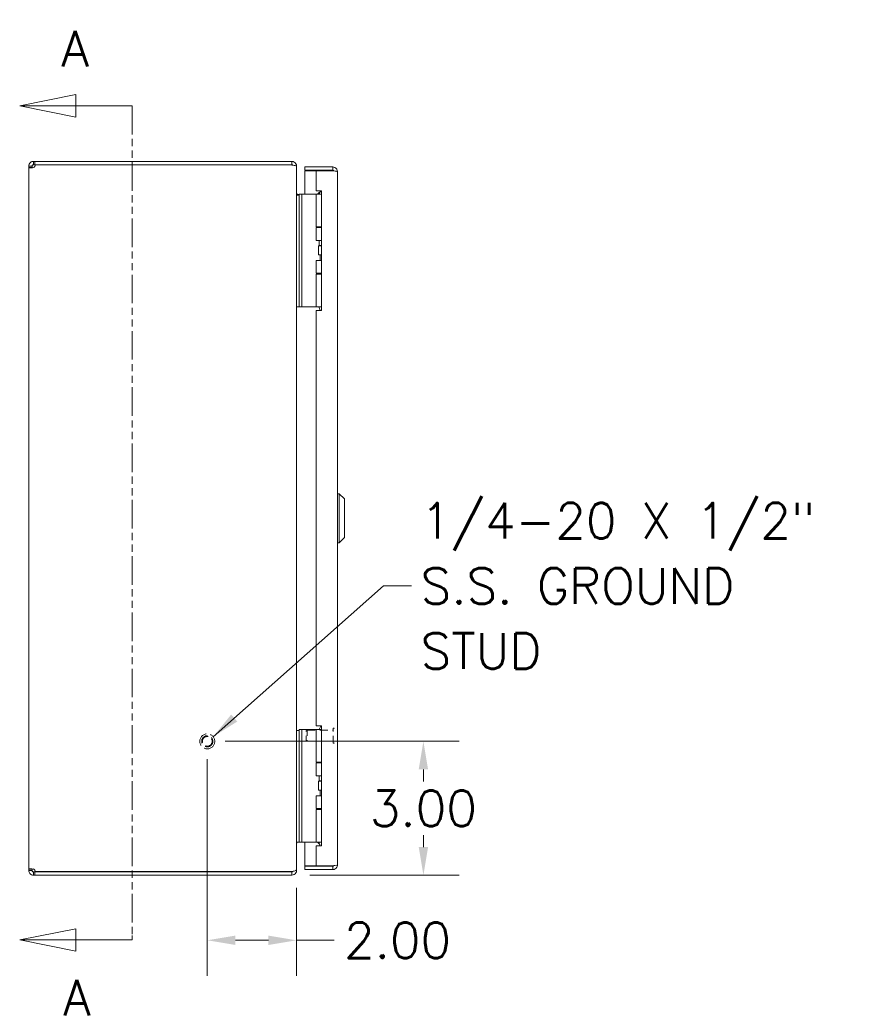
# Model space of a CAD drawing. Header units: inches. Extents: x 6 to 108, y 3 to 70.
# Tile 2 of 15: x 7 to 26, y 26 to 48. Entities that reach past the tile are written whole.
import ezdxf

# ---------------------------------------------------------------- set-up
doc = ezdxf.new("R2010")
doc.units = ezdxf.units.IN
doc.header["$LTSCALE"] = 6.4
doc.header["$MEASUREMENT"] = 0
doc.linetypes.add('DASHED', pattern=[0.2067, 0.1654, -0.0413])
doc.linetypes.add('DOUBLE_DASH_CHAIN', pattern=[1.2403, 0.6614, -0.0827, 0.1654, -0.0827, 0.1654, -0.0827])
for name, color, linetype, lineweight in [('Dimension (ANSI)', 7, 'Continuous', 5), ('Hidden (ANSI)', 7, 'DASHED', 5), ('Section Line (ANSI)', 7, 'DOUBLE_DASH_CHAIN', 5), ('Symbol (ANSI)', 7, 'Continuous', 5), ('Visible (ANSI)', 7, 'Continuous', 5)]:
    doc.layers.add(name, color=color, linetype=linetype, lineweight=lineweight)
doc.styles.add('Label Text (ANSI)', font='RomanS.shx')
doc.styles.add('Note Text (ANSI)', font='RomanS.shx')
doc.dimstyles.new('Default (ANSI)', dxfattribs={"dimscale": 6.4, "dimtxt": 0.125, "dimasz": 0.098425, "dimexe": 0.125, "dimexo": 0.0625, "dimgap": 0.031496, "dimtad": 0, "dimtih": 1, "dimtoh": 1, "dimrnd": 1e-08, "dimzin": 0, "dimdsep": 46, "dimtxsty": 'Note Text (ANSI)', "dimcen": 0.09, "dimdle": 0.393701, "dimclrd": 256, "dimclre": 256, "dimclrt": 256, "dimadec": 0, "dimazin": 0, "dimtfac": 0.96, "dimtofl": 0, "dimtmove": 0, "dimatfit": 3, "dimfxl": 1, "dimtolj": 1, "dimtzin": 4, "dimlwd": -1, "dimlwe": -1, "dimarcsym": 0})
doc.dimstyles.new('Default (ANSI)$7', dxfattribs={"dimscale": 6.4, "dimtxt": 0.125, "dimasz": 0.098425, "dimexe": 0.125, "dimexo": 0.0625, "dimgap": 0.031496, "dimtad": 0, "dimtih": 1, "dimtoh": 1, "dimrnd": 1e-08, "dimzin": 0, "dimdsep": 46, "dimtxsty": 'Note Text (ANSI)', "dimcen": 0.09, "dimdle": 0.393701, "dimclrd": 256, "dimclre": 256, "dimclrt": 256, "dimadec": 0, "dimazin": 0, "dimtfac": 0.96, "dimtofl": 0, "dimtmove": 0, "dimatfit": 3, "dimfxl": 1, "dimtolj": 1, "dimtzin": 4, "dimlwd": -1, "dimlwe": -1, "dimarcsym": 0})

# ---------------------------------------------------------------- blocks, each defined once
blk = doc.blocks.new('2dTransSection0')
at = {"layer": 'Section Line (ANSI)', "linetype": 'Continuous'}
for p, q in [((1.3667, 7.1709), (1.1698, 7.1315)), ((1.3667, 7.0922), (1.3667, 7.1709)), ((1.3667, 7.1315), (1.1698, 7.1315)), ((1.1698, 7.1315), (1.3667, 7.0922)), ((1.5635, 7.1315), (1.3667, 7.1315)), ((1.5635, 7.1315), (1.5635, 7.1157)), ((1.3667, 4.2494), (1.1698, 4.21)), ((1.3667, 4.1707), (1.3667, 4.2494)), ((1.3667, 4.21), (1.1698, 4.21)), ((1.1698, 4.21), (1.3667, 4.1707)), ((1.5635, 4.21), (1.3667, 4.21)), ((1.5635, 4.2259), (1.5635, 4.21))]:
    blk.add_line(p, q, dxfattribs=at)
at = {"layer": 'Section Line (ANSI)', "linetype": 'DOUBLE_DASH_CHAIN', "ltscale": 0.023664}
blk.add_line((1.5635, 7.1315), (1.5635, 4.21), dxfattribs=at)
at = {"layer": 'Section Line (ANSI)', "linetype": 'Continuous', "flags": 128}
for points in [[(1.3667, 7.1709), (1.1698, 7.1315), (1.3667, 7.0922), (1.3667, 7.1709)], [(1.3667, 4.2494), (1.1698, 4.21), (1.3667, 4.1707), (1.3667, 4.2494)]]:
    blk.add_lwpolyline(points, dxfattribs=at)
at = {"layer": 'Section Line (ANSI)'}
for points in [[(1.3667, 7.1709), (1.1698, 7.1315), (1.3667, 7.0922), (1.3667, 7.1709)], [(1.3667, 4.2494), (1.1698, 4.21), (1.3667, 4.1707), (1.3667, 4.2494)]]:
    blk.add_solid(points, dxfattribs=at)
at = {"layer": 'Section Line (ANSI)', "char_height": 0.125, "attachment_point": 7, "style": 'Label Text (ANSI)'}
for insert in [(1.316, 7.2693), (1.3221, 3.9456)]:
    blk.add_mtext('A', dxfattribs=dict(at, insert=insert))
blk = doc.blocks.new('*D23')
at = {"layer": 'Defpoints', "color": 0, "transparency": 16777216}
for p in [(11.69, 31.397), (16.532, 31.397), (13.585, 28.397)]:
    blk.add_point(p, dxfattribs=at)
at = {"layer": 'Dimension (ANSI)', "transparency": 16777216}
for p, q in [((12.09, 31.397), (17.332, 31.397)), ((16.532, 30.767), (16.532, 30.499)), ((16.532, 29.027), (16.532, 29.296)), ((13.985, 28.397), (17.332, 28.397))]:
    blk.add_line(p, q, dxfattribs=at)
for points in [[(16.427, 30.767), (16.637, 30.767), (16.532, 31.397)], [(16.427, 29.027), (16.637, 29.027), (16.532, 28.397)]]:
    blk.add_solid(points, dxfattribs=at)
at = {"layer": 'Dimension (ANSI)', "transparency": 16777216, "insert": (16.532, 29.897), "char_height": 0.8, "attachment_point": 5, "style": 'Note Text (ANSI)'}
blk.add_mtext('\\A1;3.00', dxfattribs=at)
blk = doc.blocks.new('*D24')
at = {"layer": 'Defpoints', "color": 0, "transparency": 16777216}
for p in [(11.69, 31.397), (13.69, 28.513), (13.69, 26.937)]:
    blk.add_point(p, dxfattribs=at)
at = {"layer": 'Dimension (ANSI)', "transparency": 16777216}
for p, q in [((11.69, 30.997), (11.69, 26.137)), ((13.69, 28.113), (13.69, 26.137)), ((12.32, 26.937), (13.06, 26.937)), ((13.69, 26.937), (14.532, 26.937))]:
    blk.add_line(p, q, dxfattribs=at)
for points in [[(12.32, 27.042), (12.32, 26.832), (11.69, 26.937)], [(13.06, 27.042), (13.06, 26.832), (13.69, 26.937)]]:
    blk.add_solid(points, dxfattribs=at)
at = {"layer": 'Dimension (ANSI)', "transparency": 16777216, "insert": (15.953, 26.937), "char_height": 0.8, "attachment_point": 5, "style": 'Note Text (ANSI)'}
blk.add_mtext('\\A1;2.00', dxfattribs=at)

msp = doc.modelspace()

# ---------------------------------------------------------------- linework, layer by layer
at = {"layer": 'Hidden (ANSI)', "ltscale": 0.006508}
for p, q in [((13.9084, 31.6315), (13.9241, 31.6472)), ((13.9084, 31.4129), (13.9241, 31.3972))]:
    msp.add_line(p, q, dxfattribs=at)
at = {"layer": 'Hidden (ANSI)', "ltscale": 0.102092}
msp.add_line((13.9084, 31.4129), (13.9084, 31.6315), dxfattribs=at)
at = {"layer": 'Hidden (ANSI)', "ltscale": 0.116771}
msp.add_line((13.9241, 31.6472), (13.9241, 31.3972), dxfattribs=at)
at = {"layer": 'Hidden (ANSI)', "ltscale": 0.174537}
for p, q in [((13.9241, 31.6472), (14.5109, 31.6472)), ((13.9241, 31.3972), (14.5109, 31.3972))]:
    msp.add_line(p, q, dxfattribs=at)
at = {"layer": 'Hidden (ANSI)', "ltscale": 0.149962}
msp.add_line((14.5109, 31.3617), (14.5109, 31.6827), dxfattribs=at)
at = {"layer": 'Hidden (ANSI)', "ltscale": 0.001834}
for p, q in [((14.5189, 31.6907), (14.5254, 31.6907)), ((14.5189, 31.3537), (14.5254, 31.3537))]:
    msp.add_line(p, q, dxfattribs=at)
at = {"layer": 'Hidden (ANSI)', "ltscale": 0.314983}
msp.add_circle((11.6899, 31.3972), 0.1685, dxfattribs=at)
at = {"layer": 'Hidden (ANSI)', "ltscale": 0.233641}
msp.add_circle((11.6899, 31.3972), 0.125, dxfattribs=at)
at = {"layer": 'Hidden (ANSI)', "ltscale": 0.204284}
msp.add_circle((11.6899, 31.3972), 0.1093, dxfattribs=at)
at = {"layer": 'Hidden (ANSI)', "ltscale": 0.00364}
for centre, start, end in [((14.5189, 31.6827), 90, 180), ((14.5254, 31.6827), 0, 90), ((14.5189, 31.3617), 180, 270), ((14.5254, 31.3617), 270, 0)]:
    msp.add_arc(centre, 0.008, start, end, dxfattribs=at)
at = {"layer": 'Visible (ANSI)'}
for p, q in [((7.7952, 44.3972), (7.8237, 44.3972)), ((7.7952, 44.3972), (7.7952, 44.3306)), ((13.5847, 44.3972), (7.8237, 44.3972)), ((7.8237, 44.3972), (7.8237, 44.3232)), ((13.5847, 44.3232), (13.5847, 44.3972)), ((7.6899, 44.2919), (7.7639, 44.2919)), ((7.6899, 44.2592), (7.6899, 44.2919)), ((7.6899, 44.2592), (7.7639, 44.2592)), ((7.6899, 28.5351), (7.6899, 44.2592)), ((7.7639, 44.2919), (7.7639, 44.2592)), ((7.7952, 44.3306), (7.7952, 44.3232)), ((7.8237, 44.3232), (7.7952, 44.3232)), ((7.8237, 44.3232), (13.5847, 44.3232)), ((7.8346, 44.3172), (13.5847, 44.3172)), ((13.5847, 44.3121), (13.5847, 44.3172)), ((13.6831, 44.2919), (13.6899, 44.2919)), ((13.6899, 44.2809), (13.6899, 44.2919)), ((13.6899, 44.2809), (13.6899, 28.5135)), ((14.5022, 44.2722), (13.8774, 44.2722)), ((13.8774, 44.1982), (13.8774, 44.2722)), ((14.5022, 44.1982), (13.8774, 44.1982)), ((14.1274, 44.1871), (13.8774, 44.1871)), ((13.8774, 44.1871), (13.8774, 43.6592)), ((14.1274, 44.1871), (14.1274, 43.7402)), ((14.1274, 44.1871), (14.5022, 44.1871)), ((14.5022, 44.1982), (14.5022, 44.2722)), ((14.6074, 44.1669), (14.6074, 28.6274)), ((14.1274, 43.7402), (14.2524, 43.7402)), ((14.1674, 43.6678), (14.2398, 43.7402)), ((14.2364, 43.7337), (14.1934, 43.6592)), ((14.2524, 43.7337), (14.2364, 43.7337)), ((14.2524, 43.7402), (14.2524, 41.0532)), ((13.7519, 43.6392), (13.6899, 43.6392)), ((13.7212, 43.6587), (13.7519, 43.6587)), ((13.7519, 43.6592), (13.7519, 43.5342)), ((13.7519, 43.6592), (13.811, 43.6592)), ((13.7519, 41.2642), (13.7519, 43.5342)), ((13.7519, 41.2642), (13.7519, 43.5142)), ((13.8379, 43.6592), (13.811, 43.6592)), ((13.811, 43.5342), (13.811, 43.6592)), ((13.811, 41.2642), (13.811, 43.5342)), ((14.0238, 43.6592), (13.8379, 43.6592)), ((14.0461, 43.6592), (14.0238, 43.6592)), ((14.1308, 43.6592), (14.0461, 43.6592)), ((14.1308, 43.6592), (14.2524, 43.6592)), ((14.1308, 42.9272), (14.1308, 43.6592)), ((14.1674, 43.6678), (14.176, 43.6592)), ((14.1308, 42.9272), (14.2524, 42.9272)), ((14.1308, 42.9122), (14.2524, 42.9122)), ((14.1308, 42.6267), (14.1308, 42.9122)), ((14.1934, 42.9122), (14.1934, 42.9272)), ((14.2524, 42.6267), (14.1308, 42.6267)), ((14.1934, 42.5137), (14.1934, 42.6267)), ((14.1799, 42.5017), (14.1829, 42.5017)), ((14.1799, 42.3017), (14.1799, 42.5017)), ((14.1829, 42.5017), (14.2524, 42.5017)), ((14.1829, 42.3017), (14.1829, 42.5017)), ((14.2524, 42.5137), (14.1934, 42.5137)), ((14.2003, 42.5017), (14.1934, 42.5137)), ((14.1308, 42.1767), (14.2524, 42.1767)), ((14.1308, 41.8912), (14.1308, 42.1767)), ((14.1799, 42.3017), (14.1829, 42.3017)), ((14.1829, 42.3017), (14.2524, 42.3017)), ((14.2209, 42.1767), (14.2209, 42.3017)), ((14.1308, 41.8912), (14.2524, 41.8912)), ((14.1308, 41.8712), (14.2524, 41.8712)), ((14.1308, 41.1392), (14.1308, 41.8712)), ((14.1934, 41.8712), (14.1934, 41.8912)), ((13.6899, 41.1392), (13.7519, 41.1392)), ((13.7519, 41.2642), (13.7519, 41.1392)), ((13.7519, 41.2642), (13.7519, 41.1392)), ((13.811, 41.1392), (13.7519, 41.1392)), ((13.811, 41.1392), (13.811, 41.2642)), ((13.8379, 41.1392), (13.811, 41.1392)), ((14.0238, 41.1392), (13.8379, 41.1392)), ((14.0461, 41.1392), (14.0238, 41.1392)), ((14.1308, 41.1392), (14.0461, 41.1392)), ((14.1274, 41.0532), (14.1274, 31.7412)), ((14.2524, 41.0532), (14.1274, 41.0532)), ((14.1308, 41.1392), (14.2524, 41.1392)), ((14.1934, 41.1293), (14.1934, 41.1392)), ((14.6468, 36.9483), (14.6074, 36.9483)), ((14.6468, 36.9483), (14.6468, 35.846)), ((14.7649, 36.8302), (14.6468, 36.9483)), ((14.7649, 36.8302), (14.7649, 35.9641)), ((14.6468, 35.846), (14.6074, 35.846)), ((14.7649, 35.9641), (14.6468, 35.846)), ((13.7519, 31.6392), (13.6899, 31.6392)), ((13.7519, 31.6592), (13.7519, 31.5342)), ((13.7519, 31.6592), (13.811, 31.6592)), ((13.8379, 31.6592), (13.811, 31.6592)), ((13.811, 31.5342), (13.811, 31.6592)), ((14.0238, 31.6592), (13.8379, 31.6592)), ((14.0461, 31.6592), (14.0238, 31.6592)), ((14.1308, 31.6592), (14.0461, 31.6592)), ((14.1274, 31.7412), (14.2524, 31.7412)), ((14.1308, 31.6592), (14.2524, 31.6592)), ((14.1308, 30.9272), (14.1308, 31.6592)), ((14.2364, 31.7337), (14.1934, 31.6592)), ((14.2524, 31.7337), (14.2364, 31.7337)), ((14.2524, 31.7412), (14.2524, 29.0542)), ((13.7519, 29.2642), (13.7519, 31.5342)), ((13.7519, 29.2642), (13.7519, 31.5142)), ((13.811, 29.2642), (13.811, 31.5342)), ((14.1308, 30.9272), (14.2524, 30.9272)), ((14.1308, 30.9122), (14.2524, 30.9122)), ((14.1308, 30.6267), (14.1308, 30.9122)), ((14.1934, 30.9122), (14.1934, 30.9272)), ((14.2524, 30.6267), (14.1308, 30.6267)), ((14.1799, 30.5017), (14.1829, 30.5017)), ((14.1799, 30.3017), (14.1799, 30.5017)), ((14.1829, 30.5017), (14.2524, 30.5017)), ((14.1829, 30.3017), (14.1829, 30.5017)), ((14.1934, 30.5137), (14.1934, 30.6267)), ((14.2524, 30.5137), (14.1934, 30.5137)), ((14.2003, 30.5017), (14.1934, 30.5137)), ((14.1799, 30.3017), (14.1829, 30.3017)), ((14.1829, 30.3017), (14.2524, 30.3017)), ((14.2209, 30.1767), (14.2209, 30.3017)), ((14.1308, 30.1767), (14.2524, 30.1767)), ((14.1308, 29.8912), (14.1308, 30.1767)), ((14.1308, 29.8912), (14.2524, 29.8912)), ((14.1308, 29.8712), (14.2524, 29.8712)), ((14.1308, 29.1392), (14.1308, 29.8712)), ((14.1934, 29.8712), (14.1934, 29.8912)), ((13.6899, 29.1392), (13.7519, 29.1392)), ((13.7212, 29.1357), (14.1453, 29.1357)), ((13.7519, 29.2642), (13.7519, 29.1392)), ((13.7519, 29.2642), (13.7519, 29.1392)), ((13.811, 29.1392), (13.7519, 29.1392)), ((13.811, 29.1392), (13.811, 29.2642)), ((13.8379, 29.1392), (13.811, 29.1392)), ((14.0238, 29.1392), (13.8379, 29.1392)), ((13.8774, 29.1357), (13.8774, 28.6072)), ((14.0461, 29.1392), (14.0238, 29.1392)), ((14.1308, 29.1392), (14.0461, 29.1392)), ((14.1308, 29.1392), (14.2524, 29.1392)), ((14.1674, 29.1265), (14.1801, 29.1392)), ((14.1934, 29.1293), (14.1934, 29.1392)), ((14.1274, 29.0542), (14.1274, 28.6072)), ((14.2524, 29.0542), (14.1274, 29.0542)), ((14.1674, 29.1265), (14.208, 29.086)), ((7.6899, 28.5351), (7.7639, 28.5351)), ((7.6899, 28.5024), (7.6899, 28.5351)), ((7.6899, 28.5024), (7.7639, 28.5024)), ((7.7639, 28.5351), (7.7639, 28.5024)), ((13.5847, 28.4772), (7.8346, 28.4772)), ((13.5847, 28.4772), (13.5847, 28.4822)), ((13.6831, 28.5024), (13.6899, 28.5024)), ((13.6899, 28.5024), (13.6899, 28.5135)), ((14.1274, 28.6072), (13.8774, 28.6072)), ((14.5022, 28.5962), (13.8774, 28.5962)), ((13.8774, 28.5962), (13.8774, 28.5222)), ((13.8774, 28.5222), (14.5022, 28.5222)), ((14.5022, 28.6072), (14.1274, 28.6072)), ((14.5022, 28.5962), (14.5022, 28.5222)), ((7.7952, 28.4712), (7.7952, 28.4638)), ((7.7952, 28.4712), (7.8237, 28.4712)), ((7.7952, 28.4638), (7.7952, 28.3972)), ((7.8237, 28.3972), (7.7952, 28.3972)), ((7.8237, 28.4712), (7.8237, 28.3972)), ((7.8237, 28.4712), (13.5847, 28.4712)), ((7.8237, 28.3972), (13.5847, 28.3972)), ((13.5847, 28.3972), (13.5847, 28.4712))]:
    msp.add_line(p, q, dxfattribs=at)
for centre, radius, start, end in [((7.7648, 44.3223), 0.07, 295.69955, 355.81726), ((13.5847, 44.2919), 0.0313, 38.23366, 90), ((7.7648, 28.4721), 0.07, 4.18274, 64.30045), ((13.5847, 28.5024), 0.0313, 270, 321.76634)]:
    msp.add_arc(centre, radius, start, end, dxfattribs=at)
for points, knots in [([(7.6899, 44.2919), (7.6899, 44.3206), (7.7036, 44.3528), (7.7281, 44.373), (7.7475, 44.3891), (7.7725, 44.3972), (7.7952, 44.3972)], [-0.44854174, -0.44854174, -0.44854174, -0.44854174, 0.05243633, 0.05243633, 0.05243633, 0.44854174, 0.44854174, 0.44854174, 0.44854174]), ([(13.6899, 44.2919), (13.6899, 44.3288), (13.669, 44.3649), (13.637, 44.3832), (13.6211, 44.3923), (13.6029, 44.3972), (13.5847, 44.3972)], [-1.5707963, -1.5707963, -1.5707963, -1.5707963, -0.5201457, -0.5201457, -0.5201457, 0, 0, 0, 0]), ([(7.7952, 44.2592), (7.7665, 44.2541), (7.7343, 44.2517), (7.714, 44.2524), (7.698, 44.2528), (7.6899, 44.2552), (7.6899, 44.2592)], [-2.01933807, -2.01933807, -2.01933807, -2.01933807, -1.51836, -1.51836, -1.51836, -1.12225459, -1.12225459, -1.12225459, -1.12225459]), ([(7.7952, 44.3232), (7.7836, 44.3232), (7.7706, 44.3149), (7.7661, 44.3033), (7.7646, 44.2996), (7.7639, 44.2956), (7.7639, 44.2919)], [-0.44854174, -0.44854174, -0.44854174, -0.44854174, 0.22906013, 0.22906013, 0.22906013, 0.44854174, 0.44854174, 0.44854174, 0.44854174]), ([(13.5847, 44.3121), (13.6215, 44.3121), (13.6577, 44.3059), (13.676, 44.2964), (13.6851, 44.2917), (13.6899, 44.2863), (13.6899, 44.2809)], [0, 0, 0, 0, 1.0506506, 1.0506506, 1.0506506, 1.5707963, 1.5707963, 1.5707963, 1.5707963]), ([(14.6074, 44.1669), (14.6074, 44.2053), (14.5845, 44.2429), (14.5504, 44.2605), (14.5355, 44.2681), (14.5188, 44.2722), (14.5022, 44.2722)], [0, 0, 0, 0, 1.0950581, 1.0950581, 1.0950581, 1.5707963, 1.5707963, 1.5707963, 1.5707963]), ([(14.5281, 44.1836), (14.5229, 44.1915), (14.5143, 44.1972), (14.5049, 44.198), (14.504, 44.1981), (14.5031, 44.1982), (14.5022, 44.1982)], [0.57367433, 0.57367433, 0.57367433, 0.57367433, 1.48347479, 1.48347479, 1.48347479, 1.57079633, 1.57079633, 1.57079633, 1.57079633]), ([(14.5022, 44.1871), (14.5406, 44.1824), (14.5781, 44.1777), (14.5957, 44.173), (14.6034, 44.171), (14.6074, 44.1689), (14.6074, 44.1669)], [0, 0, 0, 0, 1.0950581, 1.0950581, 1.0950581, 1.5707963, 1.5707963, 1.5707963, 1.5707963]), ([(13.7212, 43.6587), (13.7094, 43.6587), (13.6979, 43.6659), (13.6929, 43.6765), (13.6909, 43.6807), (13.6899, 43.6853), (13.6899, 43.6899)], [-3.1415927, -3.1415927, -3.1415927, -3.1415927, -2.0128023, -2.0128023, -2.0128023, -1.5707963, -1.5707963, -1.5707963, -1.5707963]), ([(14.2163, 41.0532), (14.2144, 41.0614), (14.2125, 41.0695), (14.2067, 41.0907), (14.2027, 41.1033), (14.1976, 41.1181), (14.1961, 41.1221), (14.194, 41.1277), (14.1934, 41.1293), (14.1934, 41.1293)], [-0.81541722, -0.81541722, -0.81541722, -0.81541722, -0.75049363, -0.75049363, -0.63614619, -0.63614619, -0.59145708, -0.59145708, -0.54676797, -0.54676797, -0.54676797, -0.54676797]), ([(13.7212, 29.1357), (13.7094, 29.1357), (13.6979, 29.1284), (13.6929, 29.1178), (13.6909, 29.1136), (13.6899, 29.109), (13.6899, 29.1044)], [-3.1415927, -3.1415927, -3.1415927, -3.1415927, -2.0128023, -2.0128023, -2.0128023, -1.5707963, -1.5707963, -1.5707963, -1.5707963]), ([(14.216, 29.0542), (14.2143, 29.0621), (14.2124, 29.0698), (14.2067, 29.0907), (14.2027, 29.1033), (14.1976, 29.1181), (14.1961, 29.1221), (14.194, 29.1277), (14.1934, 29.1293), (14.1934, 29.1293)], [-0.81280176, -0.81280176, -0.81280176, -0.81280176, -0.75049363, -0.75049363, -0.63614619, -0.63614619, -0.59145708, -0.59145708, -0.54676797, -0.54676797, -0.54676797, -0.54676797]), ([(7.6899, 28.5351), (7.6899, 28.5402), (7.7036, 28.5426), (7.7281, 28.542), (7.7475, 28.5415), (7.7725, 28.5391), (7.7952, 28.5351)], [1.12225459, 1.12225459, 1.12225459, 1.12225459, 1.62323265, 1.62323265, 1.62323265, 2.01933807, 2.01933807, 2.01933807, 2.01933807]), ([(7.7952, 28.3972), (7.7665, 28.3972), (7.7343, 28.4109), (7.714, 28.4354), (7.698, 28.4547), (7.6899, 28.4797), (7.6899, 28.5024)], [-0.44854174, -0.44854174, -0.44854174, -0.44854174, 0.05243633, 0.05243633, 0.05243633, 0.44854174, 0.44854174, 0.44854174, 0.44854174]), ([(7.7639, 28.5024), (7.7639, 28.4909), (7.7721, 28.4779), (7.7837, 28.4733), (7.7875, 28.4718), (7.7914, 28.4712), (7.7952, 28.4712)], [-0.44854174, -0.44854174, -0.44854174, -0.44854174, 0.22906013, 0.22906013, 0.22906013, 0.44854174, 0.44854174, 0.44854174, 0.44854174]), ([(13.6899, 28.5135), (13.6899, 28.5025), (13.669, 28.4918), (13.637, 28.4863), (13.6211, 28.4836), (13.6029, 28.4822), (13.5847, 28.4822)], [-1.5707963, -1.5707963, -1.5707963, -1.5707963, -0.5201457, -0.5201457, -0.5201457, 0, 0, 0, 0]), ([(13.5847, 28.3972), (13.6215, 28.3972), (13.6577, 28.4181), (13.676, 28.4501), (13.6851, 28.4659), (13.6899, 28.4842), (13.6899, 28.5024)], [0, 0, 0, 0, 1.0506506, 1.0506506, 1.0506506, 1.5707963, 1.5707963, 1.5707963, 1.5707963]), ([(14.2284, 28.6025), (14.2284, 28.6025), (14.2284, 28.6025), (14.2284, 28.6028), (14.2284, 28.6036), (14.2284, 28.6058), (14.2284, 28.6064), (14.2284, 28.6072)], [0, 0, 0, 0, 0.01987028, 0.01987028, 0.10623361, 0.10623361, 0.13466491, 0.13466491, 0.13466491, 0.13466491]), ([(14.3384, 28.6072), (14.3384, 28.6064), (14.3384, 28.6058), (14.3384, 28.6036), (14.3384, 28.6028), (14.3384, 28.6026), (14.3384, 28.6025), (14.3384, 28.6025)], [1.09124683, 1.09124683, 1.09124683, 1.09124683, 1.14336763, 1.14336763, 1.30135657, 1.30135657, 1.3374969, 1.3374969, 1.3374969, 1.3374969]), ([(14.6074, 28.6274), (14.6074, 28.6227), (14.5845, 28.618), (14.5504, 28.6133), (14.5355, 28.6113), (14.5188, 28.6092), (14.5022, 28.6072)], [0, 0, 0, 0, 1.0950581, 1.0950581, 1.0950581, 1.5707963, 1.5707963, 1.5707963, 1.5707963]), ([(14.5022, 28.5222), (14.5406, 28.5222), (14.5781, 28.5451), (14.5957, 28.5792), (14.6034, 28.594), (14.6074, 28.6107), (14.6074, 28.6274)], [0, 0, 0, 0, 1.0950581, 1.0950581, 1.0950581, 1.5707963, 1.5707963, 1.5707963, 1.5707963]), ([(14.5281, 28.6107), (14.5229, 28.6028), (14.5143, 28.5971), (14.5049, 28.5963), (14.504, 28.5962), (14.5031, 28.5962), (14.5022, 28.5962)], [0.57367433, 0.57367433, 0.57367433, 0.57367433, 1.48347479, 1.48347479, 1.48347479, 1.57079633, 1.57079633, 1.57079633, 1.57079633])]:
    msp.add_open_spline(points, degree=3, knots=knots, dxfattribs=at)
for points in [[(7.7639, 44.2592), (7.7639, 44.2575), (7.7644, 44.2561), (7.7654, 44.255)], [(13.6922, 43.6392), (13.6907, 43.6518), (13.6899, 43.6653), (13.6899, 43.6789)], [(14.1674, 43.6678), (14.163, 43.6634), (14.1572, 43.6604), (14.1511, 43.6592)], [(13.6907, 29.1392), (13.6902, 29.1314), (13.6899, 29.1234), (13.6899, 29.1155)], [(14.1674, 29.1265), (14.1616, 29.1323), (14.1535, 29.1357), (14.1453, 29.1357)], [(7.7652, 28.5394), (7.7643, 28.5383), (7.7639, 28.5369), (7.7639, 28.5351)], [(14.2284, 28.6025), (14.2459, 28.6), (14.2647, 28.5997), (14.2834, 28.5997)], [(14.3384, 28.6025), (14.3209, 28.6), (14.3021, 28.5997), (14.2834, 28.5997)]]:
    msp.add_open_spline(points, degree=3, dxfattribs=at)

# ---------------------------------------------------------------- block references
at = {"layer": 'Section Line (ANSI)', "xscale": 6.4, "yscale": 6.4, "zscale": 6.4}
msp.add_blockref('2dTransSection0', (0, 0), dxfattribs=at)

# ---------------------------------------------------------------- texts
at = {"layer": 'Symbol (ANSI)', "insert": (16.4705, 34.8813), "char_height": 0.8, "width": 10.348243, "attachment_point": 4, "line_spacing_factor": 1.093904, "style": 'Note Text (ANSI)'}
msp.add_mtext('{1/4-20 X 1/2"\\PS.S. GROUND\\PSTUD}', dxfattribs=at)

# ---------------------------------------------------------------- dimensions: what is measured, and where the dimension line sits
at = {"layer": 'Dimension (ANSI)'}
for base, p1, p2, angle, override, picture, middle in [((16.5321, 31.3972), (13.5847, 28.3972), (11.6899, 31.3972), 270, {"dimdec": 2, "dimtp": 0, "dimtm": 0, "dimtdec": 2, "dimatfit": 1}, '*D23', (16.5321, 29.8972)), ((13.6899, 26.9369), (11.6899, 31.3972), (13.6899, 28.5135), 180, {"dimtih": 0, "dimtoh": 0, "dimdec": 2, "dimtp": 0, "dimtm": 0, "dimtdec": 2, "dimatfit": 2}, '*D24', (15.9527, 26.9369))]:
    dim = msp.add_linear_dim(base=base, p1=p1, p2=p2, angle=angle, dimstyle='Default (ANSI)', override=override, dxfattribs=at)
    dim.commit()
    dim.dimension.update_dxf_attribs({"geometry": picture, "text_midpoint": middle, "dimtype": 160})

# ---------------------------------------------------------------- leaders
at = {"layer": 'Symbol (ANSI)', "annotation_type": 0, "has_hookline": 1, "hookline_direction": 0, "text_width": 9.8286}
msp.add_leader([(11.8223, 31.5014), (15.639, 34.8813), (16.2689, 34.8813)], dimstyle='Default (ANSI)$7', override={"dimtad": 0}, dxfattribs=at)

doc.saveas('drawing.dxf')
